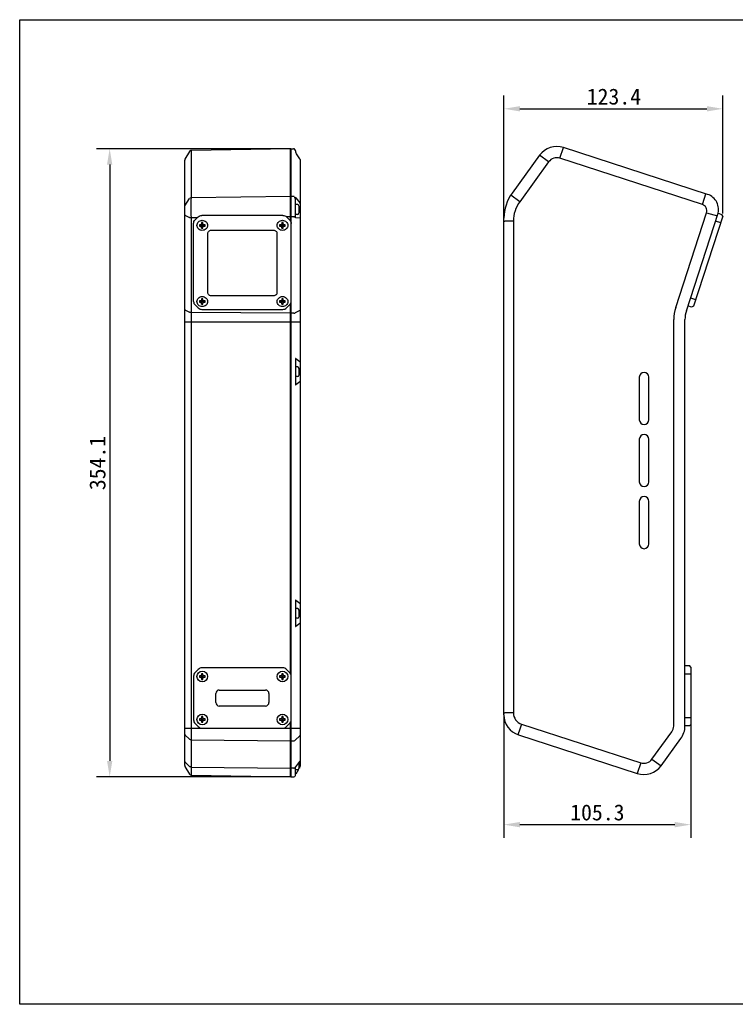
# Model space of a CAD drawing. Header units: millimetres. Extents: x 109 to 343, y 93 to 278.
# Tile 1 of 2: x 109 to 243, y 93 to 278. Entities that reach past the tile are written whole.
import ezdxf

# ---------------------------------------------------------------- set-up
doc = ezdxf.new("R2010")
doc.units = ezdxf.units.MM
doc.header["$LTSCALE"] = 23.1
doc.header["$PDMODE"] = 3
doc.header["$PDSIZE"] = 8
doc.layers.get('0').update_dxf_attribs({"linetype": 'CONTINUOUS'})
doc.layers.get('Defpoints').update_dxf_attribs({"linetype": 'CONTINUOUS'})
doc.layers.add('00_COMPONENTS', color=7, linetype='CONTINUOUS')
doc.layers.add('51__DRAFT_DIMS', color=7, linetype='CONTINUOUS')
doc.layers.add('AM_5', color=3, linetype='CONTINUOUS', lineweight=25)
doc.styles.get("Standard").update_dxf_attribs({"font": 'simfang.ttf'})
doc.dimstyles.new('DIMSTYLE_3', dxfattribs={"dimtxt": 3, "dimasz": 3, "dimexe": 2.5, "dimexo": 0.5, "dimgap": 0.75, "dimtad": 1, "dimlfac": 3, "dimdsep": 46, "dimtxsty": 'STANDARD', "dimblk": '_FILLED', "dimcen": 0.09, "dimclrd": 252, "dimclre": 252, "dimclrt": 252, "dimazin": 2, "dimtp": 0.2, "dimtm": 0.2, "dimtfac": 1, "dimtofl": 0, "dimtmove": 0, "dimatfit": 3, "dimldrblk": '_FILLED', "dimfxl": 1, "dimtolj": 1, "dimarcsym": 0})
doc.dimstyles.new('DIMSTYLE_3$0', dxfattribs={"dimtxt": 3, "dimasz": 3, "dimexe": 2.5, "dimexo": 0.5, "dimgap": 0.75, "dimtad": 1, "dimlfac": 3, "dimdsep": 46, "dimtxsty": 'STANDARD', "dimblk": '_FILLED', "dimcen": 0.09, "dimclrd": 252, "dimclre": 252, "dimclrt": 252, "dimazin": 2, "dimtp": 0.2, "dimtm": 0.2, "dimtfac": 1, "dimtofl": 0, "dimtmove": 0, "dimatfit": 3, "dimldrblk": '_FILLED', "dimfxl": 1, "dimtolj": 1, "dimarcsym": 0})

# ---------------------------------------------------------------- blocks, each defined once
blk = doc.blocks.new('_FILLED')
at = {"color": 0, "linetype": 'ByBlock'}
blk.add_solid([(0, 0), (-1, 0.167), (-1, -0.167)], dxfattribs=at)
blk = doc.blocks.new('*D1')
at = {"layer": '51__DRAFT_DIMS', "color": 252, "lineweight": -2, "transparency": 16777216}
for p, q in [((199.85, 240.25), (199.85, 263.37)), ((240.97, 241.19), (240.97, 263.37)), ((202.85, 260.87), (237.97, 260.87))]:
    blk.add_line(p, q, dxfattribs=at)
at = {"layer": 'Defpoints', "color": 0, "transparency": 16777216}
for p in [(240.97, 260.87), (240.97, 240.69), (199.85, 239.75)]:
    blk.add_point(p, dxfattribs=at)
at = {"layer": '51__DRAFT_DIMS', "color": 252, "lineweight": -2, "transparency": 16777216, "xscale": 3, "yscale": 3, "zscale": 3, "rotation": 180}
blk.add_blockref('_FILLED', (199.85, 260.87), dxfattribs=at)
at = {"layer": '51__DRAFT_DIMS', "color": 252, "lineweight": -2, "transparency": 16777216, "xscale": 3, "yscale": 3, "zscale": 3}
blk.add_blockref('_FILLED', (240.97, 260.87), dxfattribs=at)
at = {"layer": '51__DRAFT_DIMS', "color": 252, "transparency": 16777216, "insert": (220.51, 264.67), "char_height": 3, "attachment_point": 2}
blk.add_mtext('\\A1;123.4', dxfattribs=at)
blk = doc.blocks.new('*D12')
at = {"layer": 'AM_5', "color": 252, "linetype": 'ByBlock', "lineweight": -2, "transparency": 16777216}
for p, q in [((199.85, 146.84), (199.85, 123.84)), ((234.95, 145.98), (234.95, 123.84)), ((202.85, 126.34), (231.95, 126.34))]:
    blk.add_line(p, q, dxfattribs=at)
at = {"layer": 'Defpoints', "color": 0, "transparency": 16777216}
for p in [(199.85, 147.34), (234.95, 146.48), (234.95, 126.34)]:
    blk.add_point(p, dxfattribs=at)
at = {"layer": 'AM_5', "color": 252, "lineweight": -2, "transparency": 16777216, "xscale": 3, "yscale": 3, "zscale": 3, "rotation": 180}
blk.add_blockref('_FILLED', (199.85, 126.34), dxfattribs=at)
at = {"layer": 'AM_5', "color": 252, "lineweight": -2, "transparency": 16777216, "xscale": 3, "yscale": 3, "zscale": 3}
blk.add_blockref('_FILLED', (234.95, 126.34), dxfattribs=at)
at = {"layer": 'AM_5', "color": 252, "transparency": 16777216, "insert": (217.4, 128.62), "char_height": 3, "attachment_point": 5}
blk.add_mtext('\\A1;105.3', dxfattribs=at)
blk = doc.blocks.new('*D13')
at = {"layer": '51__DRAFT_DIMS', "color": 252, "lineweight": -2, "transparency": 16777216}
for p, q in [((159.8, 253.37), (123.3, 253.37)), ((125.8, 250.37), (125.8, 138.33)), ((159.87, 135.33), (123.3, 135.33))]:
    blk.add_line(p, q, dxfattribs=at)
at = {"layer": 'Defpoints', "color": 0, "transparency": 16777216}
for p in [(160.3, 253.37), (125.8, 135.33), (160.37, 135.33)]:
    blk.add_point(p, dxfattribs=at)
at = {"layer": '51__DRAFT_DIMS', "color": 252, "lineweight": -2, "transparency": 16777216, "xscale": 3, "yscale": 3, "zscale": 3}
for p, rotation in [((125.8, 253.37), 90), ((125.8, 135.33), 270)]:
    blk.add_blockref('_FILLED', p, dxfattribs=dict(at, rotation=rotation))
at = {"layer": '51__DRAFT_DIMS', "color": 252, "transparency": 16777216, "insert": (122, 194.3), "char_height": 3, "attachment_point": 2, "rotation": 90}
blk.add_mtext('\\A1;354.1', dxfattribs=at)

msp = doc.modelspace()

# ---------------------------------------------------------------- linework, layer by layer
msp.add_lwpolyline([(108.8983, 277.6129), (342.9057, 277.6129), (342.9057, 92.5763), (108.8983, 92.5763)], close=True)
at = {"layer": '00_COMPONENTS', "color": 7}
for p, q in [((210.3666, 251.5793), (211.0178, 253.5835)), ((238.0964, 244.7851), (211.0178, 253.5835)), ((140.7942, 252.8587), (139.9361, 251.4129)), ((159.7894, 253.35), (141.075, 253.0219)), ((141.075, 253.0219), (141.0751, 252.8589)), ((141.0751, 252.8589), (141.0751, 244.1468)), ((159.7894, 239.7346), (159.7894, 253.35)), ((159.8894, 253.1841), (159.7894, 253.1849)), ((159.8894, 252.9967), (159.7894, 252.9975)), ((159.8894, 253.3518), (160.2967, 253.3685)), ((159.8894, 135.3278), (159.8894, 253.3516)), ((160.6969, 253.0504), (160.5911, 253.2153)), ((160.5914, 253.2146), (160.5911, 253.2153)), ((160.6969, 253.0176), (160.6963, 253.0395)), ((160.6967, 252.8833), (160.6967, 252.8002)), ((160.6969, 252.9982), (160.6969, 253.0176)), ((160.908, 252.4244), (160.7376, 252.6913)), ((161.5041, 251.4913), (160.908, 252.4244)), ((206.5484, 252.1313), (201.3833, 245.0221)), ((208.2532, 250.8926), (206.5498, 252.1332)), ((139.8894, 137.4351), (139.8894, 251.2427)), ((139.9361, 251.4119), (139.9361, 251.4129)), ((161.5561, 251.3169), (161.5561, 240.3436)), ((208.2532, 250.8926), (202.8168, 243.4101)), ((237.13, 242.8834), (210.3666, 251.5793)), ((159.7894, 244.3564), (141.0751, 244.1468)), ((160.3072, 244.3715), (159.8894, 244.3577)), ((202.8168, 243.4101), (201.1238, 244.6401)), ((237.1824, 243.0453), (237.781, 244.8876)), ((139.9361, 242.6179), (140.7943, 243.9927)), ((159.8894, 244.1983), (159.7894, 244.1992)), ((160.7227, 244.0413), (160.6002, 244.2247)), ((160.7245, 244.1822), (160.7227, 244.1903)), ((160.7227, 240.3937), (160.7227, 244.1618)), ((161.0561, 242.862), (160.7227, 242.862)), ((160.7461, 244.1597), (161.5041, 243.1679)), ((161.3894, 241.362), (161.3894, 242.5286)), ((237.13, 242.8834), (237.1824, 243.0453)), ((139.9361, 240.8596), (140.7943, 240.4112)), ((158.3085, 240.8243), (143.1369, 240.8243)), ((159.7894, 240.5733), (158.9943, 240.5644)), ((159.8894, 240.6242), (159.7894, 240.6239)), ((160.3673, 240.5881), (159.8894, 240.5722)), ((160.7227, 240.6805), (160.6532, 240.6446)), ((161.0561, 241.0286), (160.7227, 241.0286)), ((232.1112, 223.5509), (237.9152, 241.3399)), ((234.1145, 222.8972), (240.1031, 241.2517)), ((240.971, 240.688), (235.4498, 223.766)), ((237.9152, 241.3399), (239.9475, 240.7749)), ((240.1031, 241.2517), (240.8002, 241.0243)), ((240.971, 240.688), (240.8002, 241.0243)), ((142.2521, 240.3769), (141.0751, 240.3637)), ((141.0751, 240.3637), (141.0751, 135.656)), ((141.5561, 224.6706), (141.5561, 239.3214)), ((141.849, 239.9936), (142.4298, 240.5459)), ((142.8894, 239.0881), (142.6561, 239.0881)), ((142.6561, 239.0881), (142.6561, 238.8346)), ((142.8894, 238.907), (142.6561, 238.8346)), ((142.6561, 238.8346), (142.8894, 238.8346)), ((142.8894, 238.907), (142.8894, 238.8346)), ((143.0072, 238.8971), (143.1894, 239.1268)), ((143.1894, 239.1268), (143.0526, 239.2144)), ((143.3227, 239.4684), (143.0561, 239.4684)), ((143.0561, 239.4684), (143.0561, 239.2466)), ((143.0561, 239.2122), (143.3227, 239.2122)), ((143.0561, 239.2122), (143.0561, 238.9587)), ((143.3227, 239.1268), (143.0561, 239.1268)), ((143.1894, 239), (143.0561, 238.9587)), ((143.0561, 238.9587), (143.3227, 238.9587)), ((143.0561, 238.4543), (143.0561, 238.7485)), ((143.1894, 239.1268), (143.3262, 239.2144)), ((143.1894, 239), (143.1894, 239.2122)), ((143.3715, 238.8971), (143.1894, 239.1268)), ((143.3227, 238.9587), (143.1894, 239)), ((143.3227, 239.2466), (143.3227, 239.4684)), ((143.3227, 238.9587), (143.3227, 239.2122)), ((143.3227, 238.4543), (143.3227, 238.7485)), ((143.7227, 239.0881), (143.4894, 239.0881)), ((143.7227, 238.8346), (143.4894, 238.907)), ((143.4894, 238.8346), (143.4894, 238.907)), ((143.4894, 238.8346), (143.7227, 238.8346)), ((143.7227, 238.8346), (143.7227, 239.0881)), ((157.9561, 239.0881), (157.7227, 239.0881)), ((157.7227, 239.0881), (157.7227, 238.8346)), ((157.9561, 238.907), (157.7227, 238.8346)), ((157.7227, 238.8346), (157.9561, 238.8346)), ((157.9561, 238.907), (157.9561, 238.8346)), ((158.0739, 238.8971), (158.2561, 239.1268)), ((158.2561, 239.1268), (158.1192, 239.2144)), ((158.3894, 239.4684), (158.1227, 239.4684)), ((158.1227, 239.4684), (158.1227, 239.2466)), ((158.1227, 239.2122), (158.3894, 239.2122)), ((158.1227, 239.2122), (158.1227, 238.9587)), ((158.3894, 239.1268), (158.1227, 239.1268)), ((158.2561, 239), (158.1227, 238.9587)), ((158.1227, 238.9587), (158.3894, 238.9587)), ((158.1227, 238.4543), (158.1227, 238.7485)), ((158.2561, 239.1268), (158.3929, 239.2144)), ((158.2561, 239), (158.2561, 239.2122)), ((158.4382, 238.8971), (158.2561, 239.1268)), ((158.3894, 238.9587), (158.2561, 239)), ((158.3894, 239.2466), (158.3894, 239.4684)), ((158.3894, 238.9587), (158.3894, 239.2122)), ((158.3894, 238.4543), (158.3894, 238.7485)), ((158.7894, 239.0881), (158.5561, 239.0881)), ((158.7894, 238.8346), (158.5561, 238.907)), ((158.5561, 238.8346), (158.5561, 238.907)), ((158.5561, 238.8346), (158.7894, 238.8346)), ((158.7894, 238.8346), (158.7894, 239.0881)), ((159.0156, 240.5459), (159.5965, 239.9936)), ((161.5086, 240.3173), (160.7441, 240.3917)), ((161.5561, 240.3338), (161.5561, 137.3258)), ((199.8515, 146.9973), (199.8515, 240.3093)), ((201.6296, 239.749), (200.011, 239.7489)), ((201.6296, 239.749), (201.6296, 147.3436)), ((240.5634, 239.4386), (239.6127, 239.7488)), ((143.0561, 238.4543), (143.3227, 238.4543)), ((144.2227, 226.3367), (144.2227, 237.4279)), ((144.8894, 238.0617), (156.5561, 238.0617)), ((157.2227, 237.4279), (157.2227, 226.3367)), ((158.1227, 238.4543), (158.3894, 238.4543)), ((141.849, 223.9984), (142.4298, 223.4462)), ((142.8894, 224.7646), (142.6561, 224.7646)), ((142.6561, 224.7646), (142.6561, 224.511)), ((142.8894, 224.5834), (142.6561, 224.511)), ((142.6561, 224.511), (142.8894, 224.511)), ((142.8894, 224.5834), (142.8894, 224.511)), ((143.0072, 224.5736), (143.1894, 224.8032)), ((143.1894, 224.8032), (143.0526, 224.8909)), ((143.3227, 225.1448), (143.0561, 225.1448)), ((143.0561, 225.1448), (143.0561, 224.923)), ((143.0561, 224.8886), (143.3227, 224.8886)), ((143.0561, 224.8886), (143.0561, 224.6351)), ((143.3227, 224.8032), (143.0561, 224.8032)), ((143.1894, 224.6765), (143.0561, 224.6351)), ((143.0561, 224.6351), (143.3227, 224.6351)), ((143.0561, 224.1308), (143.0561, 224.425)), ((143.0561, 224.1308), (143.3227, 224.1308)), ((143.1894, 224.8032), (143.3262, 224.8909)), ((143.1894, 224.6765), (143.1894, 224.8886)), ((143.3715, 224.5736), (143.1894, 224.8032)), ((143.3227, 224.6351), (143.1894, 224.6765)), ((143.3227, 224.923), (143.3227, 225.1448)), ((143.3227, 224.6351), (143.3227, 224.8886)), ((143.3227, 224.1308), (143.3227, 224.425)), ((143.7227, 224.7646), (143.4894, 224.7646)), ((143.7227, 224.511), (143.4894, 224.5834)), ((143.4894, 224.511), (143.4894, 224.5834)), ((143.4894, 224.511), (143.7227, 224.511)), ((143.7227, 224.511), (143.7227, 224.7646)), ((156.5561, 225.7029), (144.8894, 225.7029)), ((157.9561, 224.7646), (157.7227, 224.7646)), ((157.7227, 224.7646), (157.7227, 224.511)), ((157.9561, 224.5834), (157.7227, 224.511)), ((157.7227, 224.511), (157.9561, 224.511)), ((157.9561, 224.5834), (157.9561, 224.511)), ((158.0739, 224.5736), (158.2561, 224.8032)), ((158.2561, 224.8032), (158.1192, 224.8909)), ((158.3894, 225.1448), (158.1227, 225.1448)), ((158.1227, 225.1448), (158.1227, 224.923)), ((158.1227, 224.8886), (158.3894, 224.8886)), ((158.1227, 224.8886), (158.1227, 224.6351)), ((158.3894, 224.8032), (158.1227, 224.8032)), ((158.2561, 224.6765), (158.1227, 224.6351)), ((158.1227, 224.6351), (158.3894, 224.6351)), ((158.1227, 224.1308), (158.1227, 224.425)), ((158.1227, 224.1308), (158.3894, 224.1308)), ((158.2561, 224.8032), (158.3929, 224.8909)), ((158.2561, 224.6765), (158.2561, 224.8886)), ((158.4382, 224.5736), (158.2561, 224.8032)), ((158.3894, 224.6351), (158.2561, 224.6765)), ((158.3894, 224.923), (158.3894, 225.1448)), ((158.3894, 224.6351), (158.3894, 224.8886)), ((158.3894, 224.1308), (158.3894, 224.425)), ((158.7894, 224.7646), (158.5561, 224.7646)), ((158.7894, 224.511), (158.5561, 224.5834)), ((158.5561, 224.511), (158.5561, 224.5834)), ((158.5561, 224.511), (158.7894, 224.511)), ((158.7894, 224.511), (158.7894, 224.7646)), ((159.0156, 223.4462), (159.5965, 223.9984)), ((159.7894, 154.6565), (159.7894, 224.2573)), ((234.9068, 225.3255), (235.8575, 225.0154)), ((139.9361, 223.0707), (140.7943, 222.6223)), ((159.7894, 222.4704), (141.0751, 222.5717)), ((143.1369, 223.1677), (158.3085, 223.1677)), ((159.8894, 222.5218), (159.7894, 222.5215)), ((160.3673, 222.4698), (159.8894, 222.4698)), ((161.5086, 222.9622), (160.6532, 222.52)), ((235.1136, 223.5952), (234.4164, 223.8226)), ((235.4498, 223.766), (235.1136, 223.5952)), ((139.8894, 220.8155), (161.5561, 220.8155)), ((231.7442, 144.8724), (231.7442, 221.243)), ((233.8515, 144.8724), (233.8515, 221.243)), ((160.6919, 213.7226), (160.6919, 209.2014)), ((160.744, 213.9311), (161.5086, 213.3664)), ((161.0561, 212.3786), (160.7227, 212.3786)), ((161.3894, 210.8786), (161.3894, 212.0453)), ((161.0561, 210.5453), (160.7227, 210.5453)), ((161.5086, 209.5575), (160.7442, 208.993)), ((225.2848, 210.4294), (225.2848, 202.4294)), ((227.0848, 202.4294), (227.0848, 210.4294)), ((225.2848, 198.7627), (225.2848, 190.7627)), ((227.0848, 190.7627), (227.0848, 198.7627)), ((225.2848, 187.0961), (225.2848, 179.0961)), ((227.0848, 179.0961), (227.0848, 187.0961)), ((160.744, 168.5111), (161.5086, 167.9464)), ((160.6919, 168.3026), (160.6919, 163.7814)), ((161.0561, 166.9586), (160.7227, 166.9586)), ((161.3894, 165.4586), (161.3894, 166.6253)), ((161.0561, 165.1253), (160.7227, 165.1253)), ((161.5086, 164.1375), (160.7442, 163.573)), ((142.4298, 155.5091), (141.849, 154.9282)), ((158.3085, 155.802), (143.1369, 155.802)), ((159.5965, 154.9282), (159.0156, 155.5091)), ((233.8515, 156.2294), (234.6848, 156.2294)), ((234.9515, 155.9627), (234.6848, 156.2294)), ((234.9515, 155.9627), (234.9515, 145.1627)), ((141.5561, 154.2211), (141.5561, 146.0495)), ((142.8894, 154.302), (142.6561, 154.302)), ((142.6561, 154.302), (142.6561, 154.0353)), ((142.6561, 154.0353), (142.8894, 154.0353)), ((143.3715, 153.9865), (143.0072, 154.3508)), ((143.0072, 153.9865), (143.3715, 154.3508)), ((143.3227, 154.702), (143.0561, 154.702)), ((143.0561, 154.702), (143.0561, 154.4686)), ((143.0561, 154.302), (143.3227, 154.302)), ((143.0561, 154.302), (143.0561, 154.0353)), ((143.3227, 154.1686), (143.0561, 154.1686)), ((143.0561, 154.0353), (143.3227, 154.0353)), ((143.0561, 153.8686), (143.0561, 153.6353)), ((143.0561, 153.6353), (143.3227, 153.6353)), ((143.1894, 154.0353), (143.1894, 154.302)), ((143.3227, 154.4686), (143.3227, 154.702)), ((143.3227, 154.0353), (143.3227, 154.302)), ((143.3227, 153.6353), (143.3227, 153.8686)), ((143.7227, 154.302), (143.4894, 154.302)), ((143.4894, 154.0353), (143.7227, 154.0353)), ((143.7227, 154.0353), (143.7227, 154.302)), ((157.9561, 154.302), (157.7227, 154.302)), ((157.7227, 154.302), (157.7227, 154.0353)), ((157.7227, 154.0353), (157.9561, 154.0353)), ((158.4382, 153.9865), (158.0739, 154.3508)), ((158.0739, 153.9865), (158.4382, 154.3508)), ((158.3894, 154.702), (158.1227, 154.702)), ((158.1227, 154.702), (158.1227, 154.4686)), ((158.1227, 154.302), (158.3894, 154.302)), ((158.1227, 154.302), (158.1227, 154.0353)), ((158.3894, 154.1686), (158.1227, 154.1686)), ((158.1227, 154.0353), (158.3894, 154.0353)), ((158.1227, 153.8686), (158.1227, 153.6353)), ((158.1227, 153.6353), (158.3894, 153.6353)), ((158.2561, 154.0353), (158.2561, 154.302)), ((158.3894, 154.4686), (158.3894, 154.702)), ((158.3894, 154.0353), (158.3894, 154.302)), ((158.3894, 153.6353), (158.3894, 153.8686)), ((158.7894, 154.302), (158.5561, 154.302)), ((158.5561, 154.0353), (158.7894, 154.0353)), ((158.7894, 154.0353), (158.7894, 154.302)), ((234.9515, 154.6485), (233.8515, 154.6485)), ((145.7227, 149.302), (145.7227, 150.9686)), ((146.3894, 151.6353), (155.0561, 151.6353)), ((155.7227, 150.9686), (155.7227, 149.302)), ((155.0561, 148.6353), (146.3894, 148.6353)), ((142.8894, 146.2353), (142.6561, 146.2353)), ((142.6561, 146.2353), (142.6561, 145.9686)), ((143.3715, 145.9198), (143.0072, 146.2841)), ((143.0072, 145.9198), (143.3715, 146.2841)), ((143.3227, 146.6353), (143.0561, 146.6353)), ((143.0561, 146.6353), (143.0561, 146.402)), ((143.0561, 146.2353), (143.3227, 146.2353)), ((143.0561, 146.2353), (143.0561, 145.9686)), ((143.1894, 145.9686), (143.1894, 146.2353)), ((143.3227, 146.402), (143.3227, 146.6353)), ((143.3227, 145.9686), (143.3227, 146.2353)), ((143.7227, 146.2353), (143.4894, 146.2353)), ((143.7227, 145.9686), (143.7227, 146.2353)), ((157.9561, 146.2353), (157.7227, 146.2353)), ((157.7227, 146.2353), (157.7227, 145.9686)), ((158.4382, 145.9198), (158.0739, 146.2841)), ((158.0739, 145.9198), (158.4382, 146.2841)), ((158.3894, 146.6353), (158.1227, 146.6353)), ((158.1227, 146.6353), (158.1227, 146.402)), ((158.1227, 146.2353), (158.3894, 146.2353)), ((158.1227, 146.2353), (158.1227, 145.9686)), ((158.2561, 145.9686), (158.2561, 146.2353)), ((158.3894, 146.402), (158.3894, 146.6353)), ((158.3894, 145.9686), (158.3894, 146.2353)), ((158.7894, 146.2353), (158.5561, 146.2353)), ((158.7894, 145.9686), (158.7894, 146.2353)), ((201.6296, 147.3436), (200.011, 147.3437)), ((233.8515, 146.4769), (234.9515, 146.4769)), ((139.8894, 144.445), (161.5561, 144.445)), ((141.849, 145.3424), (142.4298, 144.7615)), ((142.6561, 145.9686), (142.8894, 145.9686)), ((143.3227, 146.102), (143.0561, 146.102)), ((143.0561, 145.9686), (143.3227, 145.9686)), ((143.0561, 145.802), (143.0561, 145.5686)), ((143.0561, 145.5686), (143.3227, 145.5686)), ((143.1369, 144.4686), (158.3085, 144.4686)), ((143.3227, 145.5686), (143.3227, 145.802)), ((143.4894, 145.9686), (143.7227, 145.9686)), ((157.7227, 145.9686), (157.9561, 145.9686)), ((158.3894, 146.102), (158.1227, 146.102)), ((158.1227, 145.9686), (158.3894, 145.9686)), ((158.1227, 145.802), (158.1227, 145.5686)), ((158.1227, 145.5686), (158.3894, 145.5686)), ((158.3894, 145.5686), (158.3894, 145.802)), ((158.5561, 145.9686), (158.7894, 145.9686)), ((159.0156, 144.7615), (159.5965, 145.3424)), ((159.7894, 135.3293), (159.7894, 145.6141)), ((203.1643, 145.228), (202.665, 143.6913)), ((203.1643, 145.228), (225.5486, 137.9549)), ((234.6848, 144.8961), (233.8515, 144.8961)), ((234.9515, 145.1627), (234.6848, 144.8961)), ((139.9361, 143.2324), (140.7943, 142.3827)), ((161.5086, 143.0269), (160.6532, 142.189)), ((202.6156, 143.1924), (202.6156, 143.5359)), ((202.6156, 143.1924), (213.5613, 139.6341)), ((227.6647, 138.6425), (231.3827, 143.7599)), ((229.3695, 137.4039), (233.0875, 142.5213)), ((141.0751, 142.2869), (159.7894, 142.0949)), ((159.8894, 142.1923), (159.7894, 142.1918)), ((159.8894, 142.0938), (160.3673, 142.0938)), ((213.5613, 139.6341), (224.8974, 135.9508)), ((139.9361, 138.115), (140.7943, 137.2653)), ((139.9361, 137.2647), (140.7943, 135.8191)), ((141.0751, 137.1695), (159.7894, 136.9775)), ((159.8894, 137.0749), (159.7894, 137.0744)), ((160.3673, 136.9764), (159.8894, 136.9764)), ((160.6947, 137.1123), (160.6532, 137.0716)), ((160.7227, 137.1552), (160.7228, 137.1592)), ((160.7227, 135.6612), (160.7227, 137.1578)), ((160.747, 137.2342), (161.499, 138.1923)), ((161.5086, 137.1562), (161.3866, 136.9494)), ((161.3894, 136.992), (161.3894, 138.0531)), ((225.5486, 137.9549), (224.8974, 135.9508)), ((227.6647, 138.6425), (229.3695, 137.4039)), ((141.0751, 135.656), (159.7894, 135.3293)), ((159.8894, 135.4951), (159.7894, 135.4942)), ((159.8894, 135.3276), (160.3673, 135.3276)), ((160.6942, 135.5579), (160.6532, 135.4894)), ((161.0561, 136.6586), (160.7227, 136.6586)), ((161.2535, 136.7236), (160.7355, 135.8418))]:
    msp.add_line(p, q, dxfattribs=at)
for points in [[(140.945, 252.993), (140.9068, 252.9729), (140.8716, 252.9481), (140.8399, 252.9189), (140.8122, 252.8859), (140.7942, 252.8587)], [(141.075, 253.0219), (141.0703, 253.0218), (141.0274, 253.0176), (140.9854, 253.008), (140.945, 252.993)], [(160.4149, 253.352), (160.3777, 253.3619), (160.3389, 253.3675), (160.2967, 253.3685)], [(160.4821, 253.3211), (160.4498, 253.3382), (160.4149, 253.352)], [(160.562, 253.2542), (160.5383, 253.2788), (160.5117, 253.3011), (160.4821, 253.3211)], [(161.4973, 138.1902), (161.5172, 138.2183), (161.5333, 138.2484), (161.5452, 138.28), (161.5528, 138.3126), (161.556, 138.3459), (161.5561, 138.3528)], [(160.7227, 135.8137), (160.7233, 135.8151), (160.7265, 135.8228), (160.7303, 135.831), (160.7348, 135.8404), (160.7355, 135.8418)]]:
    msp.add_lwpolyline(points, dxfattribs=at)
for centre in [(143.1894, 154.1686), (158.2561, 154.1686), (143.1894, 146.102), (158.2561, 146.102)]:
    msp.add_circle(centre, 1, dxfattribs=at)
for centre, radius, start, end in [((163.7478, 252.9565), 3.0511, 179.216611, 180.739804), ((140.2227, 251.2427), 0.3333, 149.309561, 179.998599), ((160.3185, 244.0197), 0.3521, 73.06742, 91.841307), ((160.321, 244.0292), 0.3422, 66.593917, 73.000928), ((161.0561, 242.5286), 0.3333, 0, 90), ((140.0211, 241.0222), 0.1835, 238.981745, 242.424343), ((160.3446, 241.6537), 1.0659, 271.221162, 275.297742), ((161.0561, 241.362), 0.3333, 270, 0), ((161.4504, 240.7101), 0.397, 278.421017, 279.94615), ((140.021, 223.2336), 0.1838, 239.038646, 242.474529), ((161.423, 223.1282), 0.1868, 297.27766, 300.705979), ((239.1848, 221.243), 7.4406, 161.93, 180), ((239.1848, 221.243), 5.3333, 161.93, 180), ((161.4877, 213.7227), 0.7958, 178.243346, 180.010517), ((161.0561, 212.0453), 0.3333, 0, 90), ((226.1848, 210.4294), 0.9, 0, 180), ((161.428, 209.2014), 0.7361, 179.998306, 186.446492), ((161.0561, 210.8786), 0.3333, 270, 0), ((226.1848, 202.4294), 0.9, 180, 0), ((226.1848, 198.7627), 0.9, 0, 180), ((226.1848, 190.7627), 0.9, 180, 0), ((226.1848, 187.0961), 0.9, 0, 180), ((226.1848, 179.0961), 0.9, 180, 0), ((161.4877, 168.3027), 0.7958, 178.243341, 180.010517), ((161.0561, 166.6253), 0.3333, 0, 90), ((161.0561, 165.4586), 0.3333, 270, 0), ((161.428, 163.7814), 0.7361, 179.99836, 186.446762), ((143.1369, 154.802), 1, 90, 135), ((158.3085, 154.802), 1, 45, 90), ((142.5561, 154.2211), 1, 135, 180), ((142.8894, 154.4686), 0.1667, 270, 0), ((142.8894, 153.8686), 0.1667, 0, 90), ((143.4894, 154.4686), 0.1667, 180, 270), ((143.4894, 153.8686), 0.1667, 90, 180), ((157.9561, 154.4686), 0.1667, 270, 0), ((157.9561, 153.8686), 0.1667, 0, 90), ((158.5561, 154.4686), 0.1667, 180, 270), ((158.5561, 153.8686), 0.1667, 90, 180), ((158.8894, 154.2211), 1, 0, 45), ((146.3894, 150.9686), 0.6667, 90, 180), ((155.0561, 150.9686), 0.6667, 0, 90), ((146.3894, 149.302), 0.6667, 180, 270), ((155.0561, 149.302), 0.6667, 270, 0), ((142.8894, 146.402), 0.1667, 270, 0), ((143.4894, 146.402), 0.1667, 180, 270), ((157.9561, 146.402), 0.1667, 270, 0), ((158.5561, 146.402), 0.1667, 180, 270), ((142.5561, 146.0495), 1, 180, 225), ((143.1369, 145.4686), 1, 225, 270), ((142.8894, 145.802), 0.1667, 0, 90), ((143.4894, 145.802), 0.1667, 90, 180), ((157.9561, 145.802), 0.1667, 0, 90), ((158.3085, 145.4686), 1, 270, 315), ((158.5561, 145.802), 0.1667, 90, 180), ((158.8894, 146.0495), 1, 315, 0), ((229.8515, 144.8724), 1.8927, 324, 0), ((229.8515, 144.8724), 4, 324, 0), ((140.2227, 137.4348), 0.3333, 180, 205.581048), ((140.0766, 138.257), 0.1997, 221.294792, 225.316825), ((160.3674, 137.5356), 0.5592, 269.991263, 277.76688), ((160.3722, 137.5011), 0.5243, 277.758548, 281.81759), ((161.0561, 136.992), 0.3333, 270, 0), ((161.4006, 138.3523), 0.1555, 354.933415, 359.992515), ((226.1335, 139.755), 4, 252, 324), ((226.1335, 139.755), 1.8927, 252, 324), ((141.081, 135.9893), 0.3333, 210.697257, 269), ((160.3673, 135.6609), 0.3333, 276.559583, 329.036243), ((160.5227, 135.6608), 0.2, 334.200551, 0)]:
    msp.add_arc(centre, radius, start, end, dxfattribs=at)
for centre, major_axis, ratio, start_param, end_param in [((209.7844, 249.7758), (-1.2372, 3.8078), 0.99906972, -0.62787601, 0.62787601), ((207.8515, 240.3093), (0, 8.0035), 0.99955936, 0.9422682, 1.57079633), ((237.1688, 241.9302), (0.9311, 2.8538), 0.99939083, -1.57079633, 0.00122099), ((142.8894, 238.7485), (0.1349, 0.1349), 0.72560962, 0.1576905, 0.94308866), ((142.8894, 238.7485), (0, 0.2101), 0.79311137, -1.57079633, -0.78539816), ((143.4894, 238.7485), (0, 0.2101), 0.79311137, 0.78539816, 1.57079633), ((143.4894, 238.7485), (0.1349, -0.1349), 0.72560962, 2.19850399, 2.98390216), ((157.9561, 238.7485), (0.1349, 0.1349), 0.72560962, 0.1576905, 0.94308866), ((157.9561, 238.7485), (0, 0.2101), 0.79311137, -1.57079633, -0.78539816), ((158.5561, 238.7485), (0, 0.2101), 0.79311137, 0.78539816, 1.57079633), ((158.5561, 238.7485), (0.1349, -0.1349), 0.72560962, 2.19850399, 2.98390216), ((142.8894, 224.425), (0.1349, 0.1349), 0.72560962, 0.1576905, 0.94308866), ((142.8894, 224.425), (0, 0.2101), 0.79311137, -1.57079633, -0.78539816), ((143.4894, 224.425), (0, 0.2101), 0.79311137, 0.78539816, 1.57079633), ((143.4894, 224.425), (0.1349, -0.1349), 0.72560962, 2.19850399, 2.98390216), ((157.9561, 224.425), (0.1349, 0.1349), 0.72560962, 0.1576905, 0.94308866), ((157.9561, 224.425), (0, 0.2101), 0.79311137, -1.57079633, -0.78539816), ((158.5561, 224.425), (0, 0.2101), 0.79311137, 0.78539816, 1.57079633), ((158.5561, 224.425), (0.1349, -0.1349), 0.72560962, 2.19850399, 2.98390216), ((203.8515, 146.9973), (0, 4.0007), 0.99983162, -4.71238898, -3.45570243)]:
    msp.add_ellipse(centre, major_axis=major_axis, ratio=ratio, start_param=start_param, end_param=end_param, dxfattribs=at)
for points, knots in [([(160.2972, 253.3677), (160.2971, 253.3679), (160.2971, 253.3682), (160.2968, 253.3685), (160.2967, 253.3685)], [0, 0, 0, 0, 0.68071591, 1, 1, 1, 1]), ([(160.6963, 253.0395), (160.6963, 253.0424), (160.6965, 253.0435), (160.6964, 253.0512), (160.6968, 253.0505)], [0, 0, 0, 0, 0.7851705, 1, 1, 1, 1]), ([(160.6967, 252.8833), (160.6969, 252.889), (160.6971, 252.9003), (160.697, 252.9115), (160.6969, 252.9171)], [0, 0, 0, 0, 0.50567914, 1, 1, 1, 1]), ([(160.6967, 252.8002), (160.6968, 252.7959), (160.6997, 252.7681), (160.7125, 252.7426), (160.7227, 252.7213)], [0, 0, 0, 0, 0.15243762, 1, 1, 1, 1]), ([(160.7227, 252.7213), (160.7251, 252.7164), (160.73, 252.7063), (160.735, 252.6964), (160.7376, 252.6913)], [0, 0, 0, 0, 0.49310555, 1, 1, 1, 1]), ([(210.3666, 251.5793), (209.9963, 251.6997), (209.1573, 251.7057), (208.4821, 251.2077), (208.2532, 250.8926)], [0, 0, 0, 0, 0.49998979, 1, 1, 1, 1]), ([(141.0751, 244.1468), (141.059, 243.6495), (141.0637, 242.388), (141.0671, 241.1271), (141.0751, 240.3637)], [0, 0, 0, 0, 0.3945806, 1, 1, 1, 1]), ([(160.7227, 244.1903), (160.7274, 244.183), (160.7314, 244.1788), (160.7454, 244.1555), (160.7461, 244.1597)], [0, 0, 0, 0, 0.67029771, 1, 1, 1, 1]), ([(160.7227, 244.1617), (160.7251, 244.1626), (160.7267, 244.1715), (160.7254, 244.1777), (160.7245, 244.1822)], [0, 0, 0, 0, 0.35334732, 1, 1, 1, 1]), ([(202.8168, 243.4101), (202.4353, 242.8845), (201.8341, 241.7057), (201.6292, 240.3984), (201.6296, 239.749)], [0, 0, 0, 0, 0.50000802, 1, 1, 1, 1]), ([(237.9152, 241.3399), (238.0127, 241.6368), (237.9668, 242.3375), (237.4275, 242.7873), (237.13, 242.8834)], [0, 0, 0, 0, 0.49989474, 1, 1, 1, 1]), ([(142.4298, 240.5459), (142.5227, 240.6341), (142.7468, 240.7759), (143.0071, 240.8243), (143.1369, 240.8243)], [0, 0, 0, 0, 0.4966899, 1, 1, 1, 1]), ([(158.3085, 240.8243), (158.4383, 240.8243), (158.6986, 240.7759), (158.9228, 240.6341), (159.0156, 240.5459)], [0, 0, 0, 0, 0.5033101, 1, 1, 1, 1]), ([(160.443, 240.5924), (160.4642, 240.5944), (160.5356, 240.6038), (160.6077, 240.6201), (160.6532, 240.6433)], [0, 0, 0, 0, 0.29365059, 1, 1, 1, 1]), ([(141.0751, 240.3637), (141.0472, 240.3636), (140.9526, 240.3676), (140.8545, 240.3808), (140.7943, 240.4112)], [0, 0, 0, 0, 0.29284097, 1, 1, 1, 1]), ([(141.5561, 239.3214), (141.5561, 239.4453), (141.6088, 239.6975), (141.7579, 239.907), (141.849, 239.9936)], [0, 0, 0, 0, 0.49646386, 1, 1, 1, 1]), ([(143.1894, 238.0107), (143.0596, 238.0107), (142.799, 238.0594), (142.4668, 238.2689), (142.2424, 238.5854), (142.1631, 238.9613), (142.2424, 239.3373), (142.4668, 239.6538), (142.799, 239.8633), (143.0596, 239.912), (143.1894, 239.912)], [0, 0, 0, 0, 0.12791476, 0.25412905, 0.37793366, 0.50000002, 0.62206637, 0.74587098, 0.87208528, 1, 1, 1, 1]), ([(142.8894, 239.0881), (142.911, 239.0881), (142.9545, 239.0962), (143.0098, 239.1312), (143.0472, 239.1838), (143.0561, 239.2259), (143.0561, 239.2466)], [0, 0, 0, 0, 0.25581138, 0.50825665, 0.75586612, 1, 1, 1, 1]), ([(143.0561, 238.6761), (143.0561, 238.6968), (143.0472, 238.7389), (143.0098, 238.7915), (142.9545, 238.8265), (142.911, 238.8346), (142.8894, 238.8346)], [0, 0, 0, 0, 0.24413391, 0.49174339, 0.74418865, 1, 1, 1, 1]), ([(143.1894, 239.912), (143.3192, 239.912), (143.5798, 239.8633), (143.912, 239.6538), (144.1364, 239.3373), (144.2157, 238.9613), (144.1364, 238.5854), (143.912, 238.2689), (143.5798, 238.0594), (143.3192, 238.0107), (143.1894, 238.0107)], [0, 0, 0, 0, 0.12791476, 0.25412905, 0.37793366, 0.50000002, 0.62206637, 0.74587098, 0.87208528, 1, 1, 1, 1]), ([(143.3227, 239.2466), (143.3227, 239.2259), (143.3316, 239.1838), (143.369, 239.1312), (143.4243, 239.0962), (143.4678, 239.0881), (143.4894, 239.0881)], [0, 0, 0, 0, 0.24413391, 0.49174339, 0.74418865, 1, 1, 1, 1]), ([(143.4894, 238.8346), (143.4678, 238.8346), (143.4243, 238.8265), (143.369, 238.7915), (143.3316, 238.7389), (143.3227, 238.6968), (143.3227, 238.6761)], [0, 0, 0, 0, 0.25581138, 0.50825665, 0.75586612, 1, 1, 1, 1]), ([(158.2561, 238.0107), (158.1262, 238.0107), (157.8657, 238.0594), (157.5335, 238.2689), (157.3091, 238.5854), (157.2297, 238.9613), (157.3091, 239.3373), (157.5335, 239.6538), (157.8657, 239.8633), (158.1262, 239.912), (158.2561, 239.912)], [0, 0, 0, 0, 0.12791476, 0.25412905, 0.37793366, 0.50000002, 0.62206637, 0.74587098, 0.87208528, 1, 1, 1, 1]), ([(157.9561, 239.0881), (157.9777, 239.0881), (158.0211, 239.0962), (158.0765, 239.1312), (158.1139, 239.1838), (158.1227, 239.2259), (158.1227, 239.2466)], [0, 0, 0, 0, 0.25581138, 0.50825665, 0.75586612, 1, 1, 1, 1]), ([(158.1227, 238.6761), (158.1227, 238.6968), (158.1139, 238.7389), (158.0765, 238.7915), (158.0211, 238.8265), (157.9777, 238.8346), (157.9561, 238.8346)], [0, 0, 0, 0, 0.24413391, 0.49174339, 0.74418865, 1, 1, 1, 1]), ([(158.2561, 239.912), (158.3859, 239.912), (158.6465, 239.8633), (158.9786, 239.6538), (159.203, 239.3373), (159.2824, 238.9613), (159.203, 238.5854), (158.9786, 238.2689), (158.6465, 238.0594), (158.3859, 238.0107), (158.2561, 238.0107)], [0, 0, 0, 0, 0.12791476, 0.25412905, 0.37793366, 0.50000002, 0.62206637, 0.74587098, 0.87208528, 1, 1, 1, 1]), ([(158.3894, 239.2466), (158.3894, 239.2259), (158.3982, 239.1838), (158.4356, 239.1312), (158.491, 239.0962), (158.5344, 239.0881), (158.5561, 239.0881)], [0, 0, 0, 0, 0.24413391, 0.49174339, 0.74418865, 1, 1, 1, 1]), ([(158.5561, 238.8346), (158.5344, 238.8346), (158.491, 238.8265), (158.4356, 238.7915), (158.3982, 238.7389), (158.3894, 238.6968), (158.3894, 238.6761)], [0, 0, 0, 0, 0.25581138, 0.50825665, 0.75586612, 1, 1, 1, 1]), ([(159.5965, 239.9936), (159.6162, 239.9749), (159.6913, 239.8972), (159.7533, 239.8068), (159.7899, 239.7348)], [0, 0, 0, 0, 0.25162113, 1, 1, 1, 1]), ([(159.7899, 239.7348), (159.8062, 239.7028), (159.8634, 239.5722), (159.8894, 239.428), (159.8894, 239.3214)], [0, 0, 0, 0, 0.25192646, 1, 1, 1, 1]), ([(160.7441, 240.3917), (160.7439, 240.3955), (160.7346, 240.4038), (160.7267, 240.3966), (160.7227, 240.3937)], [0, 0, 0, 0, 0.44085363, 1, 1, 1, 1]), ([(161.5549, 240.3309), (161.552, 240.3275), (161.5391, 240.3231), (161.5271, 240.3204), (161.519, 240.319)], [0, 0, 0, 0, 0.35073552, 1, 1, 1, 1]), ([(161.5561, 240.3338), (161.5561, 240.3333), (161.5558, 240.3322), (161.5552, 240.3313), (161.5549, 240.3309)], [0, 0, 0, 0, 0.46607854, 1, 1, 1, 1]), ([(199.8515, 239.7545), (199.8515, 239.7508), (199.8742, 239.7562), (199.8973, 239.749), (199.9513, 239.751), (199.9889, 239.7493), (200.011, 239.7489)], [0, 0, 0, 0, 0.06847697, 0.26755529, 0.58526124, 1, 1, 1, 1]), ([(144.2227, 237.4279), (144.2227, 237.5105), (144.2581, 237.6788), (144.4077, 237.8895), (144.6291, 238.0293), (144.8028, 238.0617), (144.8894, 238.0617)], [0, 0, 0, 0, 0.24415083, 0.4917433, 0.74417102, 1, 1, 1, 1]), ([(156.5561, 238.0617), (156.6426, 238.0617), (156.8163, 238.0293), (157.0378, 237.8895), (157.1874, 237.6788), (157.2227, 237.5105), (157.2227, 237.4279)], [0, 0, 0, 0, 0.25582897, 0.50825668, 0.75584916, 1, 1, 1, 1]), ([(144.8894, 225.7029), (144.8028, 225.7029), (144.6291, 225.7353), (144.4077, 225.8751), (144.2581, 226.0857), (144.2227, 226.2541), (144.2227, 226.3367)], [0, 0, 0, 0, 0.25582897, 0.50825668, 0.75584916, 1, 1, 1, 1]), ([(157.2227, 226.3367), (157.2227, 226.2541), (157.1874, 226.0857), (157.0378, 225.8751), (156.8163, 225.7353), (156.6426, 225.7029), (156.5561, 225.7029)], [0, 0, 0, 0, 0.24415083, 0.4917433, 0.74417102, 1, 1, 1, 1]), ([(141.5561, 224.6706), (141.5561, 224.5467), (141.6088, 224.2945), (141.7579, 224.085), (141.849, 223.9984)], [0, 0, 0, 0, 0.49646386, 1, 1, 1, 1]), ([(143.1894, 223.6871), (143.0596, 223.6871), (142.799, 223.7358), (142.4668, 223.9454), (142.2424, 224.2618), (142.1631, 224.6378), (142.2424, 225.0138), (142.4668, 225.3302), (142.799, 225.5398), (143.0596, 225.5885), (143.1894, 225.5885)], [0, 0, 0, 0, 0.12791476, 0.25412905, 0.37793366, 0.50000002, 0.62206637, 0.74587098, 0.87208528, 1, 1, 1, 1]), ([(142.8894, 224.7646), (142.911, 224.7646), (142.9545, 224.7727), (143.0098, 224.8076), (143.0472, 224.8603), (143.0561, 224.9023), (143.0561, 224.923)], [0, 0, 0, 0, 0.25581138, 0.50825665, 0.75586612, 1, 1, 1, 1]), ([(143.0561, 224.3526), (143.0561, 224.3732), (143.0472, 224.4153), (143.0098, 224.468), (142.9545, 224.5029), (142.911, 224.511), (142.8894, 224.511)], [0, 0, 0, 0, 0.24413391, 0.49174339, 0.74418865, 1, 1, 1, 1]), ([(143.1894, 225.5885), (143.3192, 225.5885), (143.5798, 225.5398), (143.912, 225.3302), (144.1364, 225.0138), (144.2157, 224.6378), (144.1364, 224.2618), (143.912, 223.9454), (143.5798, 223.7358), (143.3192, 223.6871), (143.1894, 223.6871)], [0, 0, 0, 0, 0.12791476, 0.25412905, 0.37793366, 0.50000002, 0.62206637, 0.74587098, 0.87208528, 1, 1, 1, 1]), ([(143.3227, 224.923), (143.3227, 224.9023), (143.3316, 224.8603), (143.369, 224.8076), (143.4243, 224.7727), (143.4678, 224.7646), (143.4894, 224.7646)], [0, 0, 0, 0, 0.24413391, 0.49174339, 0.74418865, 1, 1, 1, 1]), ([(143.4894, 224.511), (143.4678, 224.511), (143.4243, 224.5029), (143.369, 224.468), (143.3316, 224.4153), (143.3227, 224.3732), (143.3227, 224.3526)], [0, 0, 0, 0, 0.25581138, 0.50825665, 0.75586612, 1, 1, 1, 1]), ([(158.2561, 223.6871), (158.1262, 223.6871), (157.8657, 223.7358), (157.5335, 223.9454), (157.3091, 224.2618), (157.2297, 224.6378), (157.3091, 225.0138), (157.5335, 225.3302), (157.8657, 225.5398), (158.1262, 225.5885), (158.2561, 225.5885)], [0, 0, 0, 0, 0.12791476, 0.25412905, 0.37793366, 0.50000002, 0.62206637, 0.74587098, 0.87208528, 1, 1, 1, 1]), ([(157.9561, 224.7646), (157.9777, 224.7646), (158.0211, 224.7727), (158.0765, 224.8076), (158.1139, 224.8603), (158.1227, 224.9023), (158.1227, 224.923)], [0, 0, 0, 0, 0.25581138, 0.50825665, 0.75586612, 1, 1, 1, 1]), ([(158.1227, 224.3526), (158.1227, 224.3732), (158.1139, 224.4153), (158.0765, 224.468), (158.0211, 224.5029), (157.9777, 224.511), (157.9561, 224.511)], [0, 0, 0, 0, 0.24413391, 0.49174339, 0.74418865, 1, 1, 1, 1]), ([(158.2561, 225.5885), (158.3859, 225.5885), (158.6465, 225.5398), (158.9786, 225.3302), (159.203, 225.0138), (159.2824, 224.6378), (159.203, 224.2618), (158.9786, 223.9454), (158.6465, 223.7358), (158.3859, 223.6871), (158.2561, 223.6871)], [0, 0, 0, 0, 0.12791476, 0.25412905, 0.37793366, 0.50000002, 0.62206637, 0.74587098, 0.87208528, 1, 1, 1, 1]), ([(158.3894, 224.923), (158.3894, 224.9023), (158.3982, 224.8603), (158.4356, 224.8076), (158.491, 224.7727), (158.5344, 224.7646), (158.5561, 224.7646)], [0, 0, 0, 0, 0.24413391, 0.49174339, 0.74418865, 1, 1, 1, 1]), ([(158.5561, 224.511), (158.5344, 224.511), (158.491, 224.5029), (158.4356, 224.468), (158.3982, 224.4153), (158.3894, 224.3732), (158.3894, 224.3526)], [0, 0, 0, 0, 0.25581138, 0.50825665, 0.75586612, 1, 1, 1, 1]), ([(159.5965, 223.9984), (159.6162, 224.0171), (159.6913, 224.0948), (159.7533, 224.1851), (159.7899, 224.2571)], [0, 0, 0, 0, 0.25162009, 1, 1, 1, 1]), ([(159.7899, 224.2571), (159.8061, 224.2891), (159.8634, 224.4198), (159.8894, 224.564), (159.8894, 224.6706)], [0, 0, 0, 0, 0.25192782, 1, 1, 1, 1]), ([(141.0751, 222.5717), (141.0472, 222.5718), (140.9524, 222.5767), (140.8542, 222.591), (140.7943, 222.6223)], [0, 0, 0, 0, 0.29237536, 1, 1, 1, 1]), ([(142.4298, 223.4462), (142.5227, 223.3579), (142.7468, 223.2161), (143.0071, 223.1677), (143.1369, 223.1677)], [0, 0, 0, 0, 0.4966899, 1, 1, 1, 1]), ([(158.3085, 223.1677), (158.4383, 223.1677), (158.6986, 223.2161), (158.9228, 223.3579), (159.0156, 223.4462)], [0, 0, 0, 0, 0.5033101, 1, 1, 1, 1]), ([(160.3673, 222.4698), (160.3956, 222.4698), (160.4921, 222.4742), (160.5921, 222.4884), (160.6532, 222.52)], [0, 0, 0, 0, 0.29162465, 1, 1, 1, 1]), ([(160.744, 213.9311), (160.7357, 213.926), (160.7037, 213.8852), (160.6992, 213.8328), (160.6952, 213.7929)], [0, 0, 0, 0, 0.1953361, 1, 1, 1, 1]), ([(161.5086, 213.3664), (161.5149, 213.3636), (161.5332, 213.3544), (161.5522, 213.3393), (161.5554, 213.3255)], [0, 0, 0, 0, 0.32809716, 1, 1, 1, 1]), ([(161.5554, 213.3255), (161.5556, 213.3245), (161.5559, 213.3225), (161.5561, 213.3205), (161.5561, 213.3195)], [0, 0, 0, 0, 0.50271993, 1, 1, 1, 1]), ([(161.5561, 209.6044), (161.5561, 209.5894), (161.5353, 209.5703), (161.5156, 209.5607), (161.5086, 209.5575)], [0, 0, 0, 0, 0.65950732, 1, 1, 1, 1]), ([(160.732, 209.0063), (160.7339, 209.0038), (160.7378, 208.9992), (160.7421, 208.9949), (160.7442, 208.993)], [0, 0, 0, 0, 0.51626159, 1, 1, 1, 1]), ([(160.744, 168.5111), (160.7357, 168.506), (160.7037, 168.4652), (160.6992, 168.4128), (160.6952, 168.3729)], [0, 0, 0, 0, 0.19533679, 1, 1, 1, 1]), ([(161.5086, 167.9464), (161.5149, 167.9436), (161.5332, 167.9344), (161.5522, 167.9193), (161.5554, 167.9055)], [0, 0, 0, 0, 0.32809716, 1, 1, 1, 1]), ([(161.5554, 167.9055), (161.5556, 167.9045), (161.5559, 167.9025), (161.5561, 167.9005), (161.5561, 167.8995)], [0, 0, 0, 0, 0.50271993, 1, 1, 1, 1]), ([(160.732, 163.5863), (160.7339, 163.5838), (160.7377, 163.5792), (160.742, 163.5749), (160.7442, 163.573)], [0, 0, 0, 0, 0.51625856, 1, 1, 1, 1]), ([(161.5561, 164.1844), (161.5561, 164.1694), (161.5353, 164.1503), (161.5156, 164.1407), (161.5086, 164.1375)], [0, 0, 0, 0, 0.65950732, 1, 1, 1, 1]), ([(199.8515, 147.3403), (199.8515, 147.3439), (199.8743, 147.3371), (199.8973, 147.3448), (199.9513, 147.3418), (199.9889, 147.3434), (200.011, 147.3437)], [0, 0, 0, 0, 0.06811525, 0.26719438, 0.58503863, 1, 1, 1, 1]), ([(201.6296, 147.3436), (201.6292, 146.8856), (201.9272, 145.9451), (202.7287, 145.3697), (203.1643, 145.228)], [0, 0, 0, 0, 0.49998499, 1, 1, 1, 1]), ([(202.6156, 143.5359), (202.6173, 143.5508), (202.6397, 143.6014), (202.6529, 143.6539), (202.665, 143.6913)], [0, 0, 0, 0, 0.2761398, 1, 1, 1, 1]), ([(141.0751, 142.2869), (141.0472, 142.2872), (140.9482, 142.2955), (140.8455, 142.332), (140.7943, 142.3827)], [0, 0, 0, 0, 0.27969327, 1, 1, 1, 1]), ([(160.3673, 142.0938), (160.3957, 142.0938), (160.4963, 142.1014), (160.6009, 142.1377), (160.6532, 142.189)], [0, 0, 0, 0, 0.27929924, 1, 1, 1, 1]), ([(141.0751, 137.1695), (141.0472, 137.1698), (140.9482, 137.1781), (140.8455, 137.2146), (140.7943, 137.2653)], [0, 0, 0, 0, 0.27969327, 1, 1, 1, 1]), ([(160.4796, 136.9879), (160.4971, 136.9916), (160.5594, 137.0082), (160.6198, 137.0389), (160.6532, 137.0716)], [0, 0, 0, 0, 0.27752564, 1, 1, 1, 1]), ([(160.6942, 137.1118), (160.7023, 137.1162), (160.7075, 137.1315), (160.7177, 137.1482), (160.7286, 137.1964)], [0, 0, 0, 0, 0.50265206, 1, 1, 1, 1]), ([(160.7227, 137.1591), (160.7228, 137.1647), (160.7232, 137.1774), (160.7262, 137.1898), (160.7286, 137.1964)], [0, 0, 0, 0, 0.44593929, 1, 1, 1, 1]), ([(160.7286, 137.1964), (160.7309, 137.203), (160.7368, 137.2158), (160.7435, 137.2281), (160.747, 137.2342)], [0, 0, 0, 0, 0.50343511, 1, 1, 1, 1])]:
    msp.add_open_spline(points, degree=3, knots=knots, dxfattribs=at)
for points in [[(161.5561, 251.3169), (161.5561, 251.3776), (161.5371, 251.4405), (161.5041, 251.4913)], [(160.457, 244.3433), (160.5138, 244.3186), (160.5658, 244.2762), (160.6002, 244.2247)], [(139.8894, 242.456), (139.8894, 242.5121), (139.9064, 242.5702), (139.9361, 242.6179)], [(141.0751, 244.1468), (140.9684, 244.1454), (140.851, 244.0832), (140.7943, 243.9927)], [(161.5041, 243.1679), (161.5365, 243.123), (161.5561, 243.0656), (161.5561, 243.0103)], [(139.8894, 240.9125), (139.8894, 240.8924), (139.9093, 240.8753), (139.9265, 240.865)], [(139.8894, 223.1234), (139.8894, 223.1034), (139.9093, 223.0864), (139.9265, 223.076)], [(161.5561, 223.0154), (161.5561, 222.9951), (161.5358, 222.978), (161.5183, 222.9676)], [(160.6952, 213.7929), (160.6936, 213.7777), (160.6927, 213.7624), (160.6922, 213.7471)], [(160.6965, 209.1187), (160.7009, 209.0797), (160.708, 209.0374), (160.732, 209.0063)], [(160.6952, 168.3729), (160.6936, 168.3577), (160.6927, 168.3424), (160.6922, 168.3271)], [(160.6965, 163.6987), (160.7009, 163.6596), (160.708, 163.6174), (160.732, 163.5863)], [(139.8894, 143.3325), (139.8894, 143.2957), (139.91, 143.2583), (139.9361, 143.2324)], [(161.5561, 143.1277), (161.5561, 143.0906), (161.5351, 143.0529), (161.5086, 143.0269)], [(139.8894, 138.2151), (139.8894, 138.1827), (139.9051, 138.1496), (139.9265, 138.1252)], [(161.5561, 137.3258), (161.5561, 137.2739), (161.5429, 137.2206), (161.5189, 137.1746)]]:
    msp.add_open_spline(points, degree=3, dxfattribs=at)

# ---------------------------------------------------------------- dimensions: what is measured, and where the dimension line sits
at = {"layer": '51__DRAFT_DIMS', "color": 7}
dim = msp.add_linear_dim(base=(240.971, 260.87), p1=(199.8515, 239.7545), p2=(240.971, 240.688), text='123.4', dimstyle='DIMSTYLE_3', dxfattribs=at)
dim.commit()
dim.dimension.update_dxf_attribs({"geometry": '*D1', "text_midpoint": (220.5138, 260.87), "dimtype": 160})
dim = msp.add_linear_dim(base=(125.7984, 135.3276), p1=(160.2966, 253.3684), p2=(160.3673, 135.3276), angle=270, text='354.1', dimstyle='DIMSTYLE_3$0', dxfattribs=at)
dim.commit()
dim.dimension.update_dxf_attribs({"geometry": '*D13', "text_midpoint": (125.7984, 194.2982), "dimtype": 160})
at = {"layer": 'AM_5'}
dim = msp.add_linear_dim(base=(234.9515, 126.3449), p1=(199.8515, 147.3403), p2=(234.9515, 146.4769), angle=0, text='105.3', dimstyle='DIMSTYLE_3$0', override={"dimlfac": 1, "dimarcsym": 1}, dxfattribs=at)
dim.commit()
dim.dimension.update_dxf_attribs({"geometry": '*D12', "text_midpoint": (217.4015, 128.6206)})

doc.saveas('drawing.dxf')
